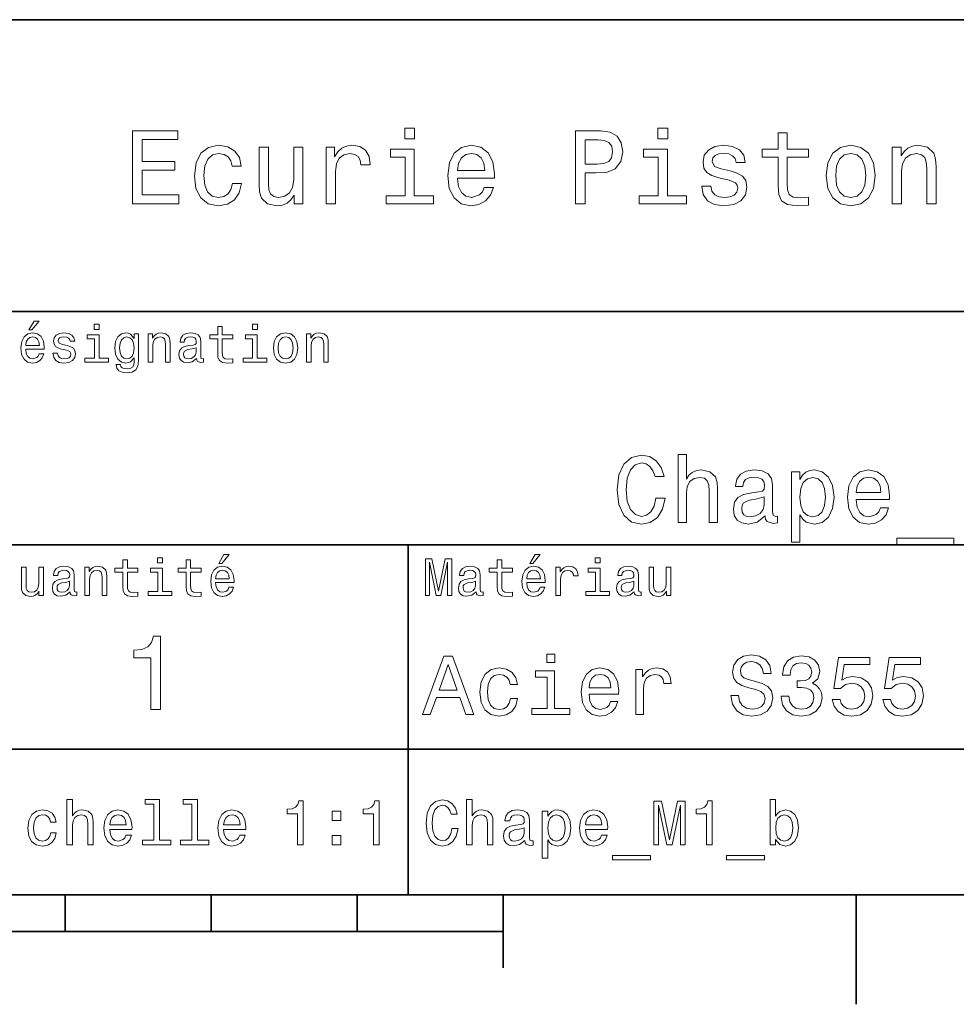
# Model space of a CAD drawing. Extents: x 0 to 296, y 0 to 210.
# Tile 4 of 6: x 165 to 230, y 2 to 70. Entities that reach past the tile are written whole.
import ezdxf

# ---------------------------------------------------------------- set-up
doc = ezdxf.new("R2010")
doc.units = 0

msp = doc.modelspace()

# ---------------------------------------------------------------- linework, layer by layer
at = {"color": 7, "lineweight": 35}
for p, q in [((97, 70), (287, 70)), ((162, 50), (287, 50)), ((162, 34), (287, 34)), ((162, 20), (287, 20)), ((10, 10), (287, 10)), ((97, 10), (287, 10)), ((98.5, 7.5), (198.5, 7.5))]:
    msp.add_line(p, q, dxfattribs=at)
at = {"color": 7, "lineweight": 35, "ltscale": 0.35}
msp.add_line((192, 20), (192, 34), dxfattribs=at)
at = {"color": 7, "lineweight": 35, "ltscale": 0.25}
msp.add_line((192, 10), (192, 20), dxfattribs=at)
at = {"color": 7, "lineweight": 35, "ltscale": 0.0625}
for p, q in [((168.5, 10), (168.5, 7.5)), ((178.5, 10), (178.5, 7.5)), ((188.5, 10), (188.5, 7.5))]:
    msp.add_line(p, q, dxfattribs=at)
at = {"color": 7, "lineweight": 35, "ltscale": 0.125}
msp.add_line((198.5, 10), (198.5, 5), dxfattribs=at)
at = {"color": 7, "lineweight": 35, "ltscale": 0.1875}
msp.add_line((222.699997, 10), (222.699997, 2.5), dxfattribs=at)
at = {"color": 7, "lineweight": 13}
for points in [[(173.109512, 57.381123), (176.279541, 57.381123), (176.279541, 57.986309), (173.772339, 57.986309), (173.772339, 59.679394), (176.005768, 59.679394), (176.005768, 60.277374), (173.772339, 60.277374), (173.772339, 61.775936), (176.221893, 61.775936), (176.221893, 62.381123), (173.109512, 62.381123)], [(192.439484, 62.554031), (191.769455, 62.554031), (191.769455, 61.833572), (192.439484, 61.833572)], [(203.462524, 57.381123), (204.125351, 57.381123), (204.125351, 59.492073), (204.860229, 59.492073), (205.602295, 59.528095), (206.193085, 59.780258), (206.574921, 60.270172), (206.704605, 60.940201), (206.603745, 61.559795), (206.315552, 62.013687), (205.840057, 62.287464), (205.191635, 62.381123), (203.462524, 62.381123)], [(209.788177, 62.554031), (209.118149, 62.554031), (209.118149, 61.833572), (209.788177, 61.833572)], [(217.353027, 60.579971), (217.353027, 58.64193), (217.396255, 58.015129), (217.597992, 57.582851), (218.001434, 57.330688), (218.685883, 57.244236), (219.43515, 57.280258), (219.43515, 57.827808), (218.887604, 57.78458), (218.390488, 57.842216), (218.123917, 58.022331), (218.008652, 58.324928), (217.98703, 58.75), (217.98703, 60.579971), (219.43515, 60.579971), (219.43515, 61.120316), (217.98703, 61.120316), (217.98703, 62.251438), (217.353027, 62.251438), (217.353027, 61.120316), (216.257935, 61.120316), (216.257935, 60.579971)], [(205.01152, 61.76873), (205.443802, 61.725502), (205.760803, 61.588615), (205.94812, 61.336452), (206.01297, 60.940201), (205.940918, 60.522331), (205.746399, 60.270172), (205.414978, 60.140488), (204.96109, 60.104465), (204.125351, 60.104465), (204.125351, 61.76873)], [(179.932281, 59.967579), (180.559082, 59.967579), (180.429398, 60.543945), (180.119598, 60.997837), (179.636887, 61.278816), (179.010086, 61.386887), (178.318436, 61.242794), (177.792511, 60.839336), (177.46109, 60.183716), (177.345825, 59.304752), (177.453888, 58.432995), (177.778091, 57.78458), (178.289627, 57.381123), (178.988464, 57.244236), (179.608063, 57.352303), (180.090775, 57.6549), (180.42218, 58.130402), (180.566284, 58.764408), (179.96109, 58.764408), (179.853027, 58.36095), (179.651291, 58.058357), (179.363113, 57.871037), (179.010086, 57.8134), (178.570602, 57.907059), (178.253601, 58.195244), (178.059082, 58.663544), (177.994232, 59.326366), (178.059082, 59.974781), (178.260803, 60.443081), (178.585007, 60.731266), (179.010086, 60.83213), (179.38472, 60.767288), (179.66571, 60.601585), (179.853027, 60.327808)], [(184.788177, 61.25), (184.154175, 61.25), (184.154175, 59.016571), (184.082123, 58.497837), (183.873199, 58.123196), (183.548996, 57.892651), (183.123917, 57.820602), (182.785294, 57.878242), (182.569168, 58.051151), (182.446686, 58.346542), (182.417862, 58.764408), (182.417862, 61.25), (181.783859, 61.25), (181.783859, 58.706772), (181.805481, 58.195244), (181.942368, 57.770172), (182.360229, 57.381123), (183.030258, 57.244236), (183.390488, 57.294666), (183.700287, 57.424351), (183.966858, 57.647694), (184.182999, 57.971901), (184.182999, 57.381123), (184.788177, 57.381123)], [(186.380402, 57.381123), (187.014404, 57.381123), (187.014404, 59.592937), (187.079254, 60.12608), (187.273773, 60.507923), (187.590775, 60.738472), (188.015854, 60.817722), (188.332855, 60.767288), (188.570602, 60.623199), (188.714691, 60.378242), (188.765121, 60.046829), (189.406342, 60.046829), (189.319885, 60.630402), (189.082123, 61.048271), (188.685883, 61.30043), (188.145538, 61.386887), (187.778091, 61.32925), (187.46109, 61.185158), (187.180115, 60.940201), (186.956772, 60.608788), (186.956772, 61.25), (186.380402, 61.25)], [(192.417862, 57.914265), (192.417862, 61.120316), (190.789627, 61.120316), (190.789627, 60.579971), (191.783859, 60.579971), (191.783859, 57.914265), (190.48703, 57.914265), (190.48703, 57.381123), (193.729111, 57.381123), (193.729111, 57.914265)], [(195.37175, 59.131844), (197.907776, 59.131844), (197.914978, 59.427231), (197.799713, 60.255764), (197.482712, 60.875359), (196.978378, 61.25), (196.30835, 61.386887), (195.65274, 61.242794), (195.148407, 60.839336), (194.824203, 60.183716), (194.708923, 59.319164), (194.817001, 58.432995), (195.141205, 57.78458), (195.638321, 57.381123), (196.286743, 57.244236), (196.848694, 57.337894), (197.309799, 57.582851), (197.648407, 57.971901), (197.842941, 58.490631), (197.216141, 58.490631), (197.086456, 58.20245), (196.899139, 57.986309), (196.365997, 57.8134), (195.955322, 57.892651), (195.645538, 58.14481), (195.443802, 58.555473), (195.37175, 59.110229)], [(195.37175, 59.664986), (195.451004, 60.162102), (195.645538, 60.529537), (195.940918, 60.75288), (196.329971, 60.83213), (196.711807, 60.75288), (197.007202, 60.529537), (197.187317, 60.162102), (197.252167, 59.664986)], [(209.766571, 57.914265), (209.766571, 61.120316), (208.138321, 61.120316), (208.138321, 60.579971), (209.132568, 60.579971), (209.132568, 57.914265), (207.835724, 57.914265), (207.835724, 57.381123), (211.077805, 57.381123), (211.077805, 57.914265)], [(214.060516, 59.636166), (213.44812, 59.780258), (212.994232, 59.945965), (212.842941, 60.28458), (212.886169, 60.522331), (213.03746, 60.695244), (213.282425, 60.803314), (213.635437, 60.846542), (213.97406, 60.803314), (214.240631, 60.67363), (214.413544, 60.479107), (214.485596, 60.219738), (215.105194, 60.219738), (215.105194, 60.23415), (214.997116, 60.70245), (214.701721, 61.069885), (214.240631, 61.30043), (213.635437, 61.386887), (213.023056, 61.30043), (212.57637, 61.062679), (212.29538, 60.709652), (212.208939, 60.262966), (212.273773, 59.830688), (212.475494, 59.528095), (212.806915, 59.311958), (213.289627, 59.16066), (213.995682, 58.987751), (214.427948, 58.807636), (214.543228, 58.663544), (214.586456, 58.447407), (214.521606, 58.180836), (214.348694, 57.979107), (214.067719, 57.849422), (213.693085, 57.806194), (213.296829, 57.849422), (213.008636, 58.000721), (212.814117, 58.245674), (212.734863, 58.584293), (212.122482, 58.584293), (212.223343, 58.007923), (212.518738, 57.590057), (212.98703, 57.337894), (213.635437, 57.244236), (214.312683, 57.337894), (214.809799, 57.590057), (215.112396, 57.993515), (215.220459, 58.519451), (215.141205, 58.973343), (214.917862, 59.283138), (214.55043, 59.484871)], [(220.65274, 59.311958), (220.768005, 58.432995), (221.099426, 57.78458), (221.625366, 57.381123), (222.331421, 57.244236), (223.030258, 57.381123), (223.556198, 57.777374), (223.887604, 58.425793), (224.010086, 59.311958), (223.887604, 60.190922), (223.556198, 60.846542), (223.030258, 61.242794), (222.331421, 61.386887), (221.625366, 61.242794), (221.099426, 60.839336), (220.768005, 60.190922)], [(221.301147, 59.319164), (221.365997, 59.967579), (221.567719, 60.435879), (221.891937, 60.72406), (222.331421, 60.824928), (222.763687, 60.72406), (223.087891, 60.443081), (223.289627, 59.967579), (223.361679, 59.319164), (223.289627, 58.663544), (223.087891, 58.188038), (222.763687, 57.899853), (222.331421, 57.806194), (221.891937, 57.899853), (221.567719, 58.188038), (221.365997, 58.663544)], [(225.177246, 57.381123), (225.811249, 57.381123), (225.811249, 59.614552), (225.876083, 60.12608), (226.085022, 60.500717), (226.409225, 60.731266), (226.841507, 60.817722), (227.187317, 60.745674), (227.403458, 60.551151), (227.511536, 60.226944), (227.547546, 59.794666), (227.547546, 57.381123), (228.181564, 57.381123), (228.181564, 59.924351), (228.15274, 60.435879), (228.023056, 60.86095), (227.597992, 61.25), (226.935165, 61.386887), (226.567719, 61.336452), (226.257935, 61.199566), (225.991364, 60.969017), (225.782425, 60.659222), (225.782425, 61.25), (225.177246, 61.25)], [(166.004318, 48.728386), (166.216858, 48.728386), (166.717575, 49.340778), (166.364548, 49.340778)], [(170.824203, 49.117435), (170.489197, 49.117435), (170.489197, 48.757202), (170.824203, 48.757202)], [(178.943802, 48.130402), (178.943802, 47.161381), (178.965424, 46.84798), (179.066284, 46.631844), (179.268005, 46.505764), (179.610229, 46.462536), (179.984863, 46.480545), (179.984863, 46.754322), (179.71109, 46.732708), (179.46254, 46.761528), (179.329254, 46.851585), (179.271606, 47.00288), (179.260803, 47.215416), (179.260803, 48.130402), (179.984863, 48.130402), (179.984863, 48.400574), (179.260803, 48.400574), (179.260803, 48.966137), (178.943802, 48.966137), (178.943802, 48.400574), (178.396255, 48.400574), (178.396255, 48.130402)], [(181.667145, 49.117435), (181.332138, 49.117435), (181.332138, 48.757202), (181.667145, 48.757202)], [(165.784576, 47.406338), (167.052597, 47.406338), (167.056198, 47.554035), (166.998566, 47.9683), (166.840057, 48.278099), (166.587891, 48.465416), (166.252884, 48.533859), (165.925079, 48.461815), (165.672913, 48.260086), (165.510803, 47.932278), (165.453171, 47.5), (165.507202, 47.056915), (165.669312, 46.732708), (165.917862, 46.530979), (166.242081, 46.462536), (166.523056, 46.509365), (166.753601, 46.631844), (166.922913, 46.826366), (167.020172, 47.085735), (166.706772, 47.085735), (166.641937, 46.941643), (166.548264, 46.833572), (166.281708, 46.747116), (166.07637, 46.786743), (165.921463, 46.912823), (165.820602, 47.118156), (165.784576, 47.395531)], [(165.784576, 47.672909), (165.824203, 47.921471), (165.921463, 48.105186), (166.069168, 48.216858), (166.263687, 48.256485), (166.454605, 48.216858), (166.60231, 48.105186), (166.692368, 47.921471), (166.724777, 47.672909)], [(168.623199, 47.658501), (168.317001, 47.730545), (168.090057, 47.8134), (168.014404, 47.982708), (168.036026, 48.101585), (168.111664, 48.188038), (168.234146, 48.242073), (168.41066, 48.263687), (168.579971, 48.242073), (168.713257, 48.177231), (168.799713, 48.079971), (168.835739, 47.950287), (169.145538, 47.950287), (169.145538, 47.957493), (169.091492, 48.191643), (168.943802, 48.375359), (168.713257, 48.490635), (168.41066, 48.533859), (168.104462, 48.490635), (167.881119, 48.371758), (167.740631, 48.195244), (167.697403, 47.971901), (167.729828, 47.755764), (167.830688, 47.604465), (167.996399, 47.496399), (168.237747, 47.42075), (168.590775, 47.334293), (168.806915, 47.244236), (168.864548, 47.172188), (168.886169, 47.064121), (168.853745, 46.930836), (168.767288, 46.829971), (168.626801, 46.765129), (168.439484, 46.743515), (168.241348, 46.765129), (168.09726, 46.840778), (168, 46.963257), (167.960373, 47.132565), (167.654175, 47.132565), (167.704605, 46.844379), (167.85231, 46.635445), (168.086456, 46.509365), (168.41066, 46.462536), (168.749283, 46.509365), (168.997833, 46.635445), (169.149139, 46.837173), (169.203171, 47.100143), (169.163544, 47.327087), (169.05188, 47.481987), (168.868149, 47.582851)], [(170.8134, 46.79755), (170.8134, 48.400574), (169.999283, 48.400574), (169.999283, 48.130402), (170.496399, 48.130402), (170.496399, 46.79755), (169.847977, 46.79755), (169.847977, 46.530979), (171.469025, 46.530979), (171.469025, 46.79755)], [(173.518738, 46.617435), (173.518738, 48.465416), (173.216141, 48.465416), (173.216141, 48.152016), (172.967575, 48.4366), (172.816284, 48.508644), (172.646973, 48.533859), (172.340775, 48.461815), (172.103027, 48.260086), (171.94812, 47.935879), (171.894089, 47.5), (171.94812, 47.060516), (172.103027, 46.736309), (172.340775, 46.530979), (172.646973, 46.462536), (172.819885, 46.487751), (172.963974, 46.552593), (173.216141, 46.826366), (173.216141, 46.552593), (173.187317, 46.336456), (173.108063, 46.181557), (172.956772, 46.091499), (172.729828, 46.059078), (172.531708, 46.080692), (172.391205, 46.134727), (172.30835, 46.228386), (172.283142, 46.354465), (171.976944, 46.354465), (171.976944, 46.340057), (172.023773, 46.109509), (172.167862, 45.9366), (172.398407, 45.824928), (172.711823, 45.785301), (173.086456, 45.839336), (173.335022, 45.990635), (173.47551, 46.253601)], [(172.221909, 47.5), (172.254318, 47.820606), (172.351593, 48.058357), (172.502884, 48.198845), (172.704605, 48.249279), (172.917145, 48.198845), (173.075653, 48.058357), (173.172913, 47.820606), (173.208939, 47.5), (173.172913, 47.172188), (173.075653, 46.938038), (172.917145, 46.793949), (172.704605, 46.747116), (172.502884, 46.793949), (172.351593, 46.938038), (172.254318, 47.175793)], [(174.181549, 46.530979), (174.498566, 46.530979), (174.498566, 47.647694), (174.530975, 47.903458), (174.635452, 48.090778), (174.797546, 48.206051), (175.013687, 48.249279), (175.1866, 48.213257), (175.294662, 48.115993), (175.348709, 47.953888), (175.366714, 47.737751), (175.366714, 46.530979), (175.683716, 46.530979), (175.683716, 47.802593), (175.669312, 48.058357), (175.604462, 48.270893), (175.391937, 48.465416), (175.060516, 48.533859), (174.876801, 48.508644), (174.721909, 48.440201), (174.588623, 48.324928), (174.484146, 48.170029), (174.484146, 48.465416), (174.181549, 48.465416)], [(177.499283, 46.783142), (177.499283, 46.772335), (177.517288, 46.649857), (177.57132, 46.5634), (177.798264, 46.494957), (177.974777, 46.523773), (177.974777, 46.76873), (177.899139, 46.757923), (177.798264, 46.804756), (177.780258, 46.948845), (177.780258, 47.950287), (177.73703, 48.206051), (177.610947, 48.386166), (177.391205, 48.494236), (177.081406, 48.533859), (176.778824, 48.490635), (176.555481, 48.368156), (176.414978, 48.177231), (176.368149, 47.925072), (176.368149, 47.903458), (176.65274, 47.903458), (176.677948, 48.054756), (176.757202, 48.162823), (176.886887, 48.227665), (177.070602, 48.25288), (177.247116, 48.234871), (177.373199, 48.180836), (177.448853, 48.087173), (177.47406, 47.957493), (177.459656, 47.806194), (177.402023, 47.730545), (177.257919, 47.694523), (176.987747, 47.665707), (176.677948, 47.600864), (176.458206, 47.485592), (176.328537, 47.305473), (176.28891, 47.038906), (176.324921, 46.801151), (176.4366, 46.624638), (176.616714, 46.512966), (176.86528, 46.473343), (177.200287, 46.548992)], [(181.656342, 46.79755), (181.656342, 48.400574), (180.842224, 48.400574), (180.842224, 48.130402), (181.33934, 48.130402), (181.33934, 46.79755), (180.690918, 46.79755), (180.690918, 46.530979), (182.311966, 46.530979), (182.311966, 46.79755)], [(182.762253, 47.496399), (182.819885, 47.056915), (182.985596, 46.732708), (183.248566, 46.530979), (183.601593, 46.462536), (183.951004, 46.530979), (184.213974, 46.729107), (184.379684, 47.053314), (184.440918, 47.496399), (184.379684, 47.935879), (184.213974, 48.263687), (183.951004, 48.461815), (183.601593, 48.533859), (183.248566, 48.461815), (182.985596, 48.260086), (182.819885, 47.935879)], [(183.086456, 47.5), (183.118881, 47.824207), (183.219742, 48.058357), (183.381851, 48.20245), (183.601593, 48.25288), (183.817719, 48.20245), (183.979828, 48.061958), (184.080688, 47.824207), (184.116714, 47.5), (184.080688, 47.172188), (183.979828, 46.934437), (183.817719, 46.790344), (183.601593, 46.743515), (183.381851, 46.790344), (183.219742, 46.934437), (183.118881, 47.172188)], [(185.024506, 46.530979), (185.341492, 46.530979), (185.341492, 47.647694), (185.373917, 47.903458), (185.478394, 48.090778), (185.640488, 48.206051), (185.856628, 48.249279), (186.029541, 48.213257), (186.137604, 48.115993), (186.19165, 47.953888), (186.209656, 47.737751), (186.209656, 46.530979), (186.526657, 46.530979), (186.526657, 47.802593), (186.512253, 48.058357), (186.447403, 48.270893), (186.234879, 48.465416), (185.903458, 48.533859), (185.719742, 48.508644), (185.56485, 48.440201), (185.431564, 48.324928), (185.327087, 48.170029), (185.327087, 48.465416), (185.024506, 48.465416)], [(177.463257, 47.208214), (177.420029, 47.020893), (177.304749, 46.876801), (177.131851, 46.783142), (176.919312, 46.750721), (176.782425, 46.76873), (176.68515, 46.826366), (176.623917, 46.927231), (176.605911, 47.067722), (176.620316, 47.193802), (176.677948, 47.283859), (176.908508, 47.384727), (177.200287, 47.427952), (177.463257, 47.514408)], [(208.984879, 37.203171), (208.855194, 36.658501), (208.64122, 36.269451), (208.342941, 36.029537), (207.992798, 35.951729), (207.571335, 36.068443), (207.240631, 36.418587), (207.020172, 36.989193), (206.948853, 37.780258), (207.020172, 38.564842), (207.234146, 39.14193), (207.56485, 39.492073), (207.992798, 39.615273), (208.304031, 39.55043), (208.569885, 39.368874), (208.777374, 39.077087), (208.920029, 38.675072), (209.536026, 38.675072), (209.341507, 39.291065), (209.004318, 39.757923), (208.543945, 40.049709), (207.992798, 40.153458), (207.305481, 39.991352), (206.780258, 39.537464), (206.443085, 38.791786), (206.32637, 37.780258), (206.443085, 36.76873), (206.780258, 36.023052), (207.305481, 35.562679), (207.992798, 35.407059), (208.595825, 35.530258), (209.082138, 35.873917), (209.425797, 36.438038), (209.607346, 37.203171)], [(210.495682, 35.530258), (211.066284, 35.530258), (211.066284, 37.540344), (211.124649, 38.000721), (211.312683, 38.337894), (211.604477, 38.545387), (211.993515, 38.623199), (212.304764, 38.558357), (212.499283, 38.383286), (212.596542, 38.091499), (212.628967, 37.70245), (212.628967, 35.530258), (213.19957, 35.530258), (213.19957, 37.819164), (213.17363, 38.279537), (213.056915, 38.662102), (212.674347, 39.012245), (212.07782, 39.135445), (211.753601, 39.090057), (211.474792, 38.966858), (211.241364, 38.772331), (211.066284, 38.506485), (211.066284, 40.185879), (210.495682, 40.185879)], [(216.46759, 35.98415), (216.46759, 35.964695), (216.5, 35.744236), (216.59726, 35.588615), (217.005768, 35.465416), (217.323486, 35.517288), (217.323486, 35.958214), (217.187317, 35.938759), (217.005768, 36.023052), (216.973343, 36.282421), (216.973343, 38.085014), (216.895538, 38.545387), (216.668594, 38.869595), (216.273056, 39.064121), (215.715424, 39.135445), (215.170746, 39.057636), (214.768738, 38.837173), (214.515854, 38.493515), (214.431564, 38.039623), (214.431564, 38.000721), (214.943802, 38.000721), (214.989197, 38.273052), (215.131851, 38.467579), (215.36528, 38.584293), (215.695969, 38.629681), (216.013687, 38.59726), (216.240631, 38.5), (216.376801, 38.331409), (216.422195, 38.09798), (216.396255, 37.825645), (216.292511, 37.68948), (216.033142, 37.624638), (215.546829, 37.572765), (214.989197, 37.456051), (214.593658, 37.248558), (214.360229, 36.924351), (214.28891, 36.444523), (214.353745, 36.016571), (214.554764, 35.698845), (214.878967, 35.497837), (215.32637, 35.426514), (215.929398, 35.562679)], [(218.840775, 38.474064), (218.840775, 39.012245), (218.270172, 39.012245), (218.270172, 34.181557), (218.840775, 34.181557), (218.840775, 36.061958), (219.041794, 35.757202), (219.268738, 35.556194), (219.83934, 35.407059), (220.384003, 35.530258), (220.811966, 35.899857), (221.090775, 36.483429), (221.194534, 37.274494), (221.090775, 38.059078), (220.811966, 38.642651), (220.384003, 39.005764), (219.83934, 39.135445), (219.528107, 39.096542), (219.262253, 38.973343), (219.035309, 38.76585)], [(219.742081, 35.919308), (219.359512, 36.003601), (219.080688, 36.262966), (218.905624, 36.684437), (218.84726, 37.274494), (218.905624, 37.858067), (219.080688, 38.279537), (219.359512, 38.532421), (219.742081, 38.623199), (220.092224, 38.532421), (220.371033, 38.273052), (220.546112, 37.851585), (220.610962, 37.274494), (220.546112, 36.690922), (220.371033, 36.262966), (220.092224, 36.003601)], [(222.705338, 37.105907), (224.987762, 37.105907), (224.994232, 37.371758), (224.890488, 38.117435), (224.605194, 38.675072), (224.151306, 39.012245), (223.548279, 39.135445), (222.958221, 39.005764), (222.504333, 38.642651), (222.21254, 38.052593), (222.108795, 37.274494), (222.206055, 36.476944), (222.497849, 35.893372), (222.945251, 35.530258), (223.528824, 35.407059), (224.034592, 35.491352), (224.44957, 35.711815), (224.754333, 36.061958), (224.929398, 36.528816), (224.36528, 36.528816), (224.248566, 36.269451), (224.079971, 36.074928), (223.600143, 35.919308), (223.230545, 35.990631), (222.951736, 36.217579), (222.770172, 36.587173), (222.705338, 37.086452)], [(222.705338, 37.585735), (222.776657, 38.033138), (222.951736, 38.363831), (223.21759, 38.564842), (223.567719, 38.636166), (223.911392, 38.564842), (224.177231, 38.363831), (224.33934, 38.033138), (224.397705, 37.585735)], [(216.40274, 36.749279), (216.324936, 36.412102), (216.117432, 36.152737), (215.806198, 35.98415), (215.42363, 35.925793), (215.177231, 35.958214), (215.002167, 36.061958), (214.891937, 36.243515), (214.859512, 36.496395), (214.885452, 36.723343), (214.989197, 36.885445), (215.404175, 37.067001), (215.929398, 37.14481), (216.40274, 37.30043)], [(225.5, 34.453888), (225.5, 34), (229.403458, 34), (229.403458, 34.453888)], [(175.161377, 33.117435), (174.82637, 33.117435), (174.82637, 32.757202), (175.161377, 32.757202)], [(179.015854, 32.728386), (179.228394, 32.728386), (179.729111, 33.340778), (179.376083, 33.340778)], [(200.341492, 32.728386), (200.554031, 32.728386), (201.054749, 33.340778), (200.701736, 33.340778)], [(205.161377, 33.117435), (204.82637, 33.117435), (204.82637, 32.757202), (205.161377, 32.757202)], [(166.998566, 32.465416), (166.681549, 32.465416), (166.681549, 31.348703), (166.645538, 31.089336), (166.541061, 30.902016), (166.378967, 30.786743), (166.166428, 30.750719), (165.997116, 30.779539), (165.889053, 30.865993), (165.827805, 31.013687), (165.8134, 31.222622), (165.8134, 32.465416), (165.496399, 32.465416), (165.496399, 31.193804), (165.507202, 30.93804), (165.575653, 30.725504), (165.784576, 30.530979), (166.119598, 30.462536), (166.299713, 30.487751), (166.454605, 30.552593), (166.587891, 30.664265), (166.695969, 30.826368), (166.695969, 30.530979), (166.998566, 30.530979)], [(168.824921, 30.78314), (168.824921, 30.772333), (168.842941, 30.649855), (168.896973, 30.5634), (169.123917, 30.494957), (169.30043, 30.523775), (169.30043, 30.768732), (169.224777, 30.757925), (169.123917, 30.804754), (169.105911, 30.948847), (169.105911, 31.950287), (169.062683, 32.206051), (168.9366, 32.386166), (168.716858, 32.494236), (168.407059, 32.533859), (168.104462, 32.490635), (167.881119, 32.368156), (167.740631, 32.177231), (167.693802, 31.925072), (167.693802, 31.903458), (167.978394, 31.903458), (168.003601, 32.054756), (168.082855, 32.162823), (168.21254, 32.227665), (168.396255, 32.25288), (168.572769, 32.234871), (168.698853, 32.180836), (168.77449, 32.087173), (168.799713, 31.957493), (168.785309, 31.806194), (168.727661, 31.730547), (168.583572, 31.694523), (168.3134, 31.665705), (168.003601, 31.600864), (167.783859, 31.48559), (167.654175, 31.305475), (167.614548, 31.038904), (167.650574, 30.801151), (167.762253, 30.62464), (167.942368, 30.512968), (168.190918, 30.473343), (168.52594, 30.54899)], [(169.844376, 30.530979), (170.161377, 30.530979), (170.161377, 31.647694), (170.193802, 31.903458), (170.298279, 32.090778), (170.460373, 32.206051), (170.676514, 32.249279), (170.849426, 32.213257), (170.957489, 32.115993), (171.011536, 31.95389), (171.029541, 31.737751), (171.029541, 30.530979), (171.346542, 30.530979), (171.346542, 31.802593), (171.332138, 32.058357), (171.267288, 32.270893), (171.054749, 32.465416), (170.723343, 32.533859), (170.539627, 32.508644), (170.38472, 32.440201), (170.251434, 32.324928), (170.146973, 32.170029), (170.146973, 32.465416), (169.844376, 32.465416)], [(172.438034, 32.130402), (172.438034, 31.161383), (172.459656, 30.847982), (172.560516, 30.631844), (172.762253, 30.505762), (173.104462, 30.462536), (173.479111, 30.480547), (173.479111, 30.754322), (173.205338, 30.732708), (172.956772, 30.761526), (172.823486, 30.851583), (172.765854, 31.002882), (172.755035, 31.215418), (172.755035, 32.130402), (173.479111, 32.130402), (173.479111, 32.400574), (172.755035, 32.400574), (172.755035, 32.966137), (172.438034, 32.966137), (172.438034, 32.400574), (171.890488, 32.400574), (171.890488, 32.130402)], [(175.150574, 30.79755), (175.150574, 32.400574), (174.336456, 32.400574), (174.336456, 32.130402), (174.833572, 32.130402), (174.833572, 30.79755), (174.185165, 30.79755), (174.185165, 30.530979), (175.806198, 30.530979), (175.806198, 30.79755)], [(176.775223, 32.130402), (176.775223, 31.161383), (176.796829, 30.847982), (176.89769, 30.631844), (177.099426, 30.505762), (177.44165, 30.462536), (177.816284, 30.480547), (177.816284, 30.754322), (177.542511, 30.732708), (177.293945, 30.761526), (177.16066, 30.851583), (177.103027, 31.002882), (177.092224, 31.215418), (177.092224, 32.130402), (177.816284, 32.130402), (177.816284, 32.400574), (177.092224, 32.400574), (177.092224, 32.966137), (176.775223, 32.966137), (176.775223, 32.400574), (176.227661, 32.400574), (176.227661, 32.130402)], [(178.796112, 31.40634), (180.064117, 31.40634), (180.067719, 31.554033), (180.010086, 31.9683), (179.851593, 32.278099), (179.599426, 32.465416), (179.264404, 32.533859), (178.9366, 32.461815), (178.684433, 32.260086), (178.522339, 31.932276), (178.464691, 31.5), (178.518738, 31.056915), (178.680832, 30.732708), (178.929398, 30.530979), (179.253601, 30.462536), (179.534576, 30.509365), (179.765137, 30.631844), (179.934433, 30.826368), (180.031708, 31.085733), (179.718292, 31.085733), (179.653458, 30.941643), (179.559799, 30.833572), (179.293228, 30.747118), (179.087891, 30.786743), (178.932999, 30.912823), (178.832138, 31.118155), (178.796112, 31.395533)], [(193.183716, 30.530979), (193.46109, 30.530979), (193.46109, 32.80043), (193.929398, 30.530979), (194.239197, 30.530979), (194.703888, 32.80043), (194.703888, 30.530979), (194.984863, 30.530979), (194.984863, 33.030979), (194.545395, 33.030979), (194.08429, 30.826368), (193.626801, 33.030979), (193.183716, 33.030979)], [(196.656342, 30.78314), (196.656342, 30.772333), (196.674347, 30.649855), (196.728394, 30.5634), (196.955338, 30.494957), (197.131851, 30.523775), (197.131851, 30.768732), (197.056198, 30.757925), (196.955338, 30.804754), (196.937317, 30.948847), (196.937317, 31.950287), (196.894089, 32.206051), (196.768005, 32.386166), (196.548264, 32.494236), (196.23848, 32.533859), (195.935883, 32.490635), (195.71254, 32.368156), (195.572052, 32.177231), (195.525223, 31.925072), (195.525223, 31.903458), (195.809799, 31.903458), (195.835022, 32.054756), (195.914261, 32.162823), (196.043945, 32.227665), (196.227661, 32.25288), (196.404175, 32.234871), (196.530258, 32.180836), (196.605911, 32.087173), (196.631119, 31.957493), (196.616714, 31.806194), (196.559082, 31.730547), (196.414978, 31.694523), (196.144806, 31.665705), (195.835022, 31.600864), (195.61528, 31.48559), (195.485596, 31.305475), (195.445969, 31.038904), (195.481995, 30.801151), (195.593658, 30.62464), (195.773773, 30.512968), (196.022339, 30.473343), (196.357346, 30.54899)], [(198.100861, 32.130402), (198.100861, 31.161383), (198.122482, 30.847982), (198.223343, 30.631844), (198.425079, 30.505762), (198.767288, 30.462536), (199.141937, 30.480547), (199.141937, 30.754322), (198.868149, 30.732708), (198.619598, 30.761526), (198.486313, 30.851583), (198.42868, 31.002882), (198.417862, 31.215418), (198.417862, 32.130402), (199.141937, 32.130402), (199.141937, 32.400574), (198.417862, 32.400574), (198.417862, 32.966137), (198.100861, 32.966137), (198.100861, 32.400574), (197.553314, 32.400574), (197.553314, 32.130402)], [(200.121765, 31.40634), (201.389771, 31.40634), (201.393372, 31.554033), (201.335739, 31.9683), (201.177231, 32.278099), (200.925079, 32.465416), (200.590057, 32.533859), (200.262253, 32.461815), (200.010086, 32.260086), (199.847977, 31.932276), (199.790344, 31.5), (199.844376, 31.056915), (200.006485, 30.732708), (200.255051, 30.530979), (200.579254, 30.462536), (200.860229, 30.509365), (201.090775, 30.631844), (201.260086, 30.826368), (201.357346, 31.085733), (201.043945, 31.085733), (200.979111, 30.941643), (200.885452, 30.833572), (200.618881, 30.747118), (200.413544, 30.786743), (200.258652, 30.912823), (200.157776, 31.118155), (200.121765, 31.395533)], [(202.131851, 30.530979), (202.448853, 30.530979), (202.448853, 31.636887), (202.481262, 31.903458), (202.578537, 32.094379), (202.73703, 32.209652), (202.94957, 32.249279), (203.108063, 32.224064), (203.226944, 32.152016), (203.298996, 32.029537), (203.324203, 31.863832), (203.644806, 31.863832), (203.601593, 32.155621), (203.482712, 32.364552), (203.284576, 32.490635), (203.014404, 32.533859), (202.830688, 32.505043), (202.672195, 32.432995), (202.531708, 32.310516), (202.420029, 32.144814), (202.420029, 32.465416), (202.131851, 32.465416)], [(205.150574, 30.79755), (205.150574, 32.400574), (204.336456, 32.400574), (204.336456, 32.130402), (204.833572, 32.130402), (204.833572, 30.79755), (204.185165, 30.79755), (204.185165, 30.530979), (205.806198, 30.530979), (205.806198, 30.79755)], [(207.499283, 30.78314), (207.499283, 30.772333), (207.517288, 30.649855), (207.57132, 30.5634), (207.798264, 30.494957), (207.974777, 30.523775), (207.974777, 30.768732), (207.899139, 30.757925), (207.798264, 30.804754), (207.780258, 30.948847), (207.780258, 31.950287), (207.73703, 32.206051), (207.610947, 32.386166), (207.391205, 32.494236), (207.081406, 32.533859), (206.778824, 32.490635), (206.555481, 32.368156), (206.414978, 32.177231), (206.368149, 31.925072), (206.368149, 31.903458), (206.65274, 31.903458), (206.677948, 32.054756), (206.757202, 32.162823), (206.886887, 32.227665), (207.070602, 32.25288), (207.247116, 32.234871), (207.373199, 32.180836), (207.448853, 32.087173), (207.47406, 31.957493), (207.459656, 31.806194), (207.402023, 31.730547), (207.257919, 31.694523), (206.987747, 31.665705), (206.677948, 31.600864), (206.458206, 31.48559), (206.328537, 31.305475), (206.28891, 31.038904), (206.324921, 30.801151), (206.4366, 30.62464), (206.616714, 30.512968), (206.86528, 30.473343), (207.200287, 30.54899)], [(210.010086, 32.465416), (209.693085, 32.465416), (209.693085, 31.348703), (209.657059, 31.089336), (209.552597, 30.902016), (209.390488, 30.786743), (209.177948, 30.750719), (209.008636, 30.779539), (208.900574, 30.865993), (208.83934, 31.013687), (208.824921, 31.222622), (208.824921, 32.465416), (208.507919, 32.465416), (208.507919, 31.193804), (208.518738, 30.93804), (208.587173, 30.725504), (208.796112, 30.530979), (209.131119, 30.462536), (209.311234, 30.487751), (209.466141, 30.552593), (209.599426, 30.664265), (209.707489, 30.826368), (209.707489, 30.530979), (210.010086, 30.530979)], [(178.796112, 31.672911), (178.835739, 31.921469), (178.932999, 32.105186), (179.080688, 32.216858), (179.275208, 32.256485), (179.466141, 32.216858), (179.613831, 32.105186), (179.703888, 31.921469), (179.736313, 31.672911)], [(200.121765, 31.672911), (200.161377, 31.921469), (200.258652, 32.105186), (200.406342, 32.216858), (200.600861, 32.256485), (200.791794, 32.216858), (200.939484, 32.105186), (201.029541, 31.921469), (201.061966, 31.672911)], [(168.78891, 31.208212), (168.745682, 31.020893), (168.630402, 30.876801), (168.457489, 30.78314), (168.244965, 30.750719), (168.108063, 30.768732), (168.010803, 30.826368), (167.94957, 30.927233), (167.931549, 31.067722), (167.945969, 31.193804), (168.003601, 31.283861), (168.234146, 31.384726), (168.52594, 31.427954), (168.78891, 31.514408)], [(196.620316, 31.208212), (196.577087, 31.020893), (196.461823, 30.876801), (196.28891, 30.78314), (196.07637, 30.750719), (195.939484, 30.768732), (195.842224, 30.826368), (195.780975, 30.927233), (195.76297, 31.067722), (195.777374, 31.193804), (195.835022, 31.283861), (196.065567, 31.384726), (196.357346, 31.427954), (196.620316, 31.514408)], [(207.463257, 31.208212), (207.420029, 31.020893), (207.304749, 30.876801), (207.131851, 30.78314), (206.919312, 30.750719), (206.782425, 30.768732), (206.68515, 30.826368), (206.623917, 30.927233), (206.605911, 31.067722), (206.620316, 31.193804), (206.677948, 31.283861), (206.908508, 31.384726), (207.200287, 31.427954), (207.463257, 31.514408)], [(174.370316, 22.700289), (175.025925, 22.700289), (175.025925, 27.736313), (174.536011, 27.736313), (174.406326, 27.296831), (174.146973, 27.001442), (173.750717, 26.828531), (173.203171, 26.770893), (173.203171, 26.259367), (174.370316, 26.259367)], [(192.982712, 22.360231), (193.51297, 22.360231), (193.933716, 23.536024), (195.530258, 23.536024), (195.951004, 22.360231), (196.492798, 22.360231), (195.028824, 26.365995), (194.440918, 26.365995)], [(202.048996, 26.49856), (201.51297, 26.49856), (201.51297, 25.922192), (202.048996, 25.922192)], [(214.642654, 23.680117), (214.118149, 23.680117), (214.233429, 23.069164), (214.521606, 22.619596), (214.965424, 22.348703), (215.564835, 22.250721), (216.158508, 22.342941), (216.60231, 22.596542), (216.88472, 22.994238), (216.988464, 23.518732), (216.902023, 23.991356), (216.659943, 24.296831), (216.268005, 24.49856), (215.743515, 24.648417), (215.293945, 24.757925), (215, 24.884727), (214.832855, 25.069164), (214.780975, 25.357349), (214.832855, 25.616714), (214.982712, 25.812681), (215.213257, 25.945246), (215.530258, 25.991356), (215.853027, 25.933718), (216.106628, 25.778099), (216.273773, 25.518732), (216.354462, 25.167149), (216.878967, 25.167149), (216.878967, 25.178675), (216.786743, 25.720463), (216.515854, 26.12392), (216.08934, 26.377522), (215.51297, 26.463978), (214.994232, 26.377522), (214.590775, 26.135448), (214.331406, 25.760807), (214.239197, 25.276657), (214.314117, 24.844381), (214.533142, 24.550434), (214.878967, 24.354467), (215.351593, 24.204613), (215.818451, 24.072046), (216.170029, 23.945246), (216.383286, 23.760807), (216.458206, 23.461096), (216.389053, 23.155621), (216.210373, 22.925074), (215.939484, 22.780981), (215.587891, 22.734871), (215.195969, 22.798271), (214.896255, 22.98271), (214.706055, 23.282421)], [(217.570602, 23.616716), (217.570602, 23.57637), (217.662827, 23.023056), (217.933716, 22.60807), (218.360229, 22.342941), (218.925079, 22.244957), (219.52449, 22.342941), (219.97406, 22.596542), (220.262253, 23), (220.365997, 23.518732), (220.319885, 23.858791), (220.193085, 24.135448), (219.985596, 24.348703), (219.708939, 24.504324), (220.083572, 24.815563), (220.216141, 25.311239), (220.129684, 25.760807), (219.881836, 26.100864), (219.478378, 26.314121), (218.925079, 26.38905), (218.406342, 26.296831), (218.008636, 26.043228), (217.749283, 25.639771), (217.662827, 25.103746), (217.662827, 25.063402), (218.175797, 25.063402), (218.221893, 25.432278), (218.371765, 25.697407), (218.613831, 25.858791), (218.953888, 25.916428), (219.253601, 25.870317), (219.472626, 25.749281), (219.605194, 25.553314), (219.657059, 25.288185), (219.605194, 25.005764), (219.466858, 24.815563), (219.224777, 24.700289), (218.896255, 24.665707), (218.671463, 24.671471), (218.671463, 24.216139), (218.953888, 24.227667), (219.317001, 24.175793), (219.587891, 24.037464), (219.749283, 23.812681), (219.806915, 23.518732), (219.743515, 23.184439), (219.57637, 22.9366), (219.311234, 22.780981), (218.959656, 22.729107), (218.596542, 22.786745), (218.331406, 22.959656), (218.164261, 23.236313), (218.100861, 23.616716)], [(194.118149, 24.025938), (194.734863, 25.789627), (195.351578, 24.025938)], [(221.0634, 23.40346), (221.190201, 22.930836), (221.472626, 22.56196), (221.887604, 22.331413), (222.417862, 22.244957), (223, 22.348703), (223.455322, 22.631124), (223.743515, 23.080692), (223.853027, 23.657061), (223.755035, 24.193085), (223.478378, 24.613834), (223.046112, 24.884727), (222.48703, 24.98271), (222.054749, 24.913546), (221.720459, 24.723343), (221.881836, 25.801153), (223.634003, 25.801153), (223.634003, 26.273777), (221.495682, 26.273777), (221.17868, 24.152739), (221.639771, 24.152739), (221.97406, 24.423632), (222.400574, 24.521614), (222.769455, 24.458214), (223.051865, 24.273777), (223.230545, 23.991356), (223.293945, 23.628242), (223.230545, 23.265131), (223.046112, 22.98271), (222.763687, 22.804035), (222.400574, 22.740635), (222.095093, 22.780981), (221.858795, 22.913546), (221.685883, 23.121038), (221.599426, 23.40346)], [(224.533142, 23.40346), (224.659943, 22.930836), (224.942352, 22.56196), (225.357346, 22.331413), (225.887604, 22.244957), (226.469742, 22.348703), (226.925064, 22.631124), (227.213257, 23.080692), (227.322769, 23.657061), (227.224777, 24.193085), (226.94812, 24.613834), (226.515839, 24.884727), (225.956772, 24.98271), (225.52449, 24.913546), (225.190201, 24.723343), (225.351578, 25.801153), (227.103745, 25.801153), (227.103745, 26.273777), (224.965424, 26.273777), (224.648407, 24.152739), (225.109512, 24.152739), (225.443802, 24.423632), (225.870316, 24.521614), (226.239197, 24.458214), (226.521606, 24.273777), (226.700287, 23.991356), (226.763687, 23.628242), (226.700287, 23.265131), (226.515839, 22.98271), (226.233429, 22.804035), (225.870316, 22.740635), (225.564835, 22.780981), (225.328522, 22.913546), (225.155609, 23.121038), (225.069153, 23.40346)], [(198.982712, 24.429396), (199.484146, 24.429396), (199.380402, 24.890491), (199.132568, 25.253603), (198.746399, 25.478386), (198.244949, 25.564842), (197.69165, 25.449568), (197.270889, 25.126802), (197.005768, 24.602306), (196.913544, 23.899136), (197, 23.201731), (197.259369, 22.682999), (197.668594, 22.360231), (198.227661, 22.250721), (198.723343, 22.337177), (199.109512, 22.579252), (199.374634, 22.959656), (199.489914, 23.46686), (199.005768, 23.46686), (198.919312, 23.144093), (198.757919, 22.902018), (198.527374, 22.752163), (198.244949, 22.706053), (197.893372, 22.780981), (197.639771, 23.011528), (197.484146, 23.386168), (197.432281, 23.916428), (197.484146, 24.43516), (197.645538, 24.809799), (197.904892, 25.040346), (198.244949, 25.121038), (198.544662, 25.069164), (198.769455, 24.9366), (198.919312, 24.717581)], [(202.031708, 22.786745), (202.031708, 25.351585), (200.729111, 25.351585), (200.729111, 24.91931), (201.52449, 24.91931), (201.52449, 22.786745), (200.48703, 22.786745), (200.48703, 22.360231), (203.080688, 22.360231), (203.080688, 22.786745)], [(204.394806, 23.760807), (206.42363, 23.760807), (206.429398, 23.99712), (206.337173, 24.659943), (206.083572, 25.155621), (205.680115, 25.455332), (205.144089, 25.564842), (204.619598, 25.449568), (204.216141, 25.126802), (203.956772, 24.602306), (203.864548, 23.910664), (203.951004, 23.201731), (204.210373, 22.682999), (204.608063, 22.360231), (205.126801, 22.250721), (205.57637, 22.325649), (205.945251, 22.521614), (206.216141, 22.832853), (206.371765, 23.247839), (205.870316, 23.247839), (205.766571, 23.017292), (205.616714, 22.844381), (205.190201, 22.706053), (204.861664, 22.769453), (204.613831, 22.971182), (204.452454, 23.299713), (204.394806, 23.743517)], [(204.394806, 24.187321), (204.458206, 24.585014), (204.613831, 24.878963), (204.850143, 25.057638), (205.161377, 25.121038), (205.466858, 25.057638), (205.703171, 24.878963), (205.84726, 24.585014), (205.899139, 24.187321)], [(207.610947, 22.360231), (208.118149, 22.360231), (208.118149, 24.129684), (208.170029, 24.556196), (208.325653, 24.861671), (208.579254, 25.04611), (208.919312, 25.10951), (209.172913, 25.069164), (209.363113, 24.953892), (209.478394, 24.757925), (209.518738, 24.492796), (210.031708, 24.492796), (209.96254, 24.959656), (209.772339, 25.293949), (209.455338, 25.495678), (209.023056, 25.564842), (208.729111, 25.518732), (208.47551, 25.40346), (208.250717, 25.207493), (208.072052, 24.942364), (208.072052, 25.455332), (207.610947, 25.455332)], [(168.610947, 13.428675), (168.991348, 13.428675), (168.991348, 14.768732), (169.030258, 15.075649), (169.155624, 15.300432), (169.350143, 15.438761), (169.609512, 15.490635), (169.817001, 15.447407), (169.946686, 15.330692), (170.011536, 15.136168), (170.033142, 14.876801), (170.033142, 13.428675), (170.413544, 13.428675), (170.413544, 14.954612), (170.396255, 15.261528), (170.318451, 15.516571), (170.0634, 15.75), (169.66571, 15.832133), (169.44957, 15.801874), (169.263687, 15.719741), (169.108063, 15.590058), (168.991348, 15.412825), (168.991348, 16.532421), (168.610947, 16.532421)], [(174.572052, 16.212536), (174.572052, 13.748559), (173.789627, 13.748559), (173.789627, 13.428675), (175.730545, 13.428675), (175.730545, 13.748559), (174.952454, 13.748559), (174.952454, 16.532421), (173.97551, 16.532421), (173.97551, 16.212536)], [(177.174347, 16.212536), (177.174347, 13.748559), (176.391937, 13.748559), (176.391937, 13.428675), (178.332855, 13.428675), (178.332855, 13.748559), (177.554749, 13.748559), (177.554749, 16.532421), (176.577805, 16.532421), (176.577805, 16.212536)], [(184.416412, 13.428675), (184.809784, 13.428675), (184.809784, 16.450289), (184.515839, 16.450289), (184.438034, 16.1866), (184.28241, 16.009367), (184.044662, 15.905621), (183.716125, 15.871038), (183.716125, 15.564121), (184.416412, 15.564121)], [(189.621033, 13.428675), (190.014404, 13.428675), (190.014404, 16.450289), (189.720459, 16.450289), (189.642639, 16.1866), (189.48703, 16.009367), (189.249268, 15.905621), (188.920746, 15.871038), (188.920746, 15.564121), (189.621033, 15.564121)], [(195.001434, 14.543948), (194.914978, 14.180836), (194.772339, 13.92147), (194.573486, 13.761528), (194.340057, 13.709655), (194.059082, 13.787464), (193.838623, 14.020894), (193.691635, 14.401298), (193.644089, 14.928675), (193.691635, 15.45173), (193.83429, 15.836456), (194.054749, 16.069885), (194.340057, 16.152018), (194.547546, 16.108789), (194.724777, 15.987753), (194.863113, 15.793228), (194.958206, 15.525217), (195.368881, 15.525217), (195.239197, 15.93588), (195.014404, 16.247118), (194.707489, 16.441643), (194.340057, 16.510807), (193.881851, 16.402739), (193.531708, 16.100145), (193.306915, 15.603026), (193.229111, 14.928675), (193.306915, 14.254323), (193.531708, 13.757205), (193.881851, 13.450289), (194.340057, 13.346542), (194.742081, 13.428675), (195.066284, 13.657782), (195.295395, 14.033862), (195.416428, 14.543948)], [(196.008652, 13.428675), (196.389053, 13.428675), (196.389053, 14.768732), (196.427948, 15.075649), (196.553314, 15.300432), (196.747833, 15.438761), (197.007202, 15.490635), (197.214691, 15.447407), (197.344376, 15.330692), (197.409225, 15.136168), (197.430832, 14.876801), (197.430832, 13.428675), (197.811234, 13.428675), (197.811234, 14.954612), (197.793945, 15.261528), (197.716141, 15.516571), (197.46109, 15.75), (197.0634, 15.832133), (196.84726, 15.801874), (196.661377, 15.719741), (196.505768, 15.590058), (196.389053, 15.412825), (196.389053, 16.532421), (196.008652, 16.532421)], [(208.83429, 13.428675), (209.167145, 13.428675), (209.167145, 16.152018), (209.729111, 13.428675), (210.100861, 13.428675), (210.658508, 16.152018), (210.658508, 13.428675), (210.995682, 13.428675), (210.995682, 16.428675), (210.468292, 16.428675), (209.914978, 13.783141), (209.365997, 16.428675), (208.83429, 16.428675)], [(212.439484, 13.428675), (212.832855, 13.428675), (212.832855, 16.450289), (212.53891, 16.450289), (212.46109, 16.1866), (212.305481, 16.009367), (212.067719, 15.905621), (211.739197, 15.871038), (211.739197, 15.564121), (212.439484, 15.564121)], [(217.185883, 13.787464), (217.466858, 13.454611), (217.851593, 13.346542), (218.214706, 13.428675), (218.504333, 13.675073), (218.685883, 14.068444), (218.755051, 14.591499), (218.685883, 15.114553), (218.5, 15.503603), (218.214706, 15.745678), (217.851593, 15.832133), (217.471191, 15.719741), (217.315567, 15.581412), (217.185883, 15.395534), (217.185883, 16.532421), (216.805481, 16.532421), (216.805481, 13.428675), (217.185883, 13.428675)], [(167.48703, 14.980548), (167.863113, 14.980548), (167.785309, 15.326369), (167.599426, 15.598703), (167.309799, 15.767292), (166.933716, 15.832133), (166.518738, 15.745678), (166.203171, 15.503603), (166.004318, 15.110231), (165.935165, 14.582853), (166, 14.059798), (166.194519, 13.67075), (166.501434, 13.428675), (166.920746, 13.346542), (167.292511, 13.411384), (167.582138, 13.592939), (167.780975, 13.878242), (167.867432, 14.258646), (167.504318, 14.258646), (167.439484, 14.016571), (167.318451, 13.835014), (167.145538, 13.722623), (166.933716, 13.688041), (166.670029, 13.744237), (166.479828, 13.917148), (166.363113, 14.198127), (166.324203, 14.595821), (166.363113, 14.984871), (166.484146, 15.26585), (166.67868, 15.438761), (166.933716, 15.49928), (167.158508, 15.460375), (167.327087, 15.360951), (167.439484, 15.196686)], [(171.546112, 14.479107), (173.067719, 14.479107), (173.072052, 14.656341), (173.002884, 15.153459), (172.812683, 15.525217), (172.510086, 15.75), (172.108063, 15.832133), (171.714691, 15.745678), (171.412109, 15.503603), (171.217575, 15.110231), (171.148422, 14.591499), (171.213257, 14.059798), (171.407776, 13.67075), (171.706055, 13.428675), (172.095108, 13.346542), (172.432281, 13.402739), (172.708939, 13.549712), (172.912109, 13.783141), (173.028824, 14.09438), (172.65274, 14.09438), (172.574936, 13.92147), (172.46254, 13.791787), (172.142654, 13.688041), (171.896255, 13.735591), (171.710373, 13.886888), (171.58934, 14.133286), (171.546112, 14.466139)], [(179.353027, 14.479107), (180.874634, 14.479107), (180.878967, 14.656341), (180.809799, 15.153459), (180.619598, 15.525217), (180.317001, 15.75), (179.914978, 15.832133), (179.521606, 15.745678), (179.219025, 15.503603), (179.02449, 15.110231), (178.955338, 14.591499), (179.020172, 14.059798), (179.214691, 13.67075), (179.51297, 13.428675), (179.902023, 13.346542), (180.239197, 13.402739), (180.515854, 13.549712), (180.719025, 13.783141), (180.835739, 14.09438), (180.459656, 14.09438), (180.381851, 13.92147), (180.269455, 13.791787), (179.94957, 13.688041), (179.703171, 13.735591), (179.517288, 13.886888), (179.396255, 14.133286), (179.353027, 14.466139)], [(186.798264, 15.105908), (187.394806, 15.105908), (187.394806, 15.75), (186.798264, 15.75)], [(199.989914, 13.731268), (199.989914, 13.7183), (200.011536, 13.571326), (200.07637, 13.46758), (200.348709, 13.385448), (200.560516, 13.42003), (200.560516, 13.713977), (200.469742, 13.701009), (200.348709, 13.757205), (200.327087, 13.930116), (200.327087, 15.131845), (200.275223, 15.438761), (200.123917, 15.6549), (199.860229, 15.784582), (199.48848, 15.832133), (199.125366, 15.78026), (198.857346, 15.633286), (198.688766, 15.404179), (198.632568, 15.101585), (198.632568, 15.075649), (198.97406, 15.075649), (199.004318, 15.257205), (199.099426, 15.386889), (199.255051, 15.464698), (199.47551, 15.494957), (199.687317, 15.473343), (199.838623, 15.408502), (199.929398, 15.29611), (199.959656, 15.140491), (199.942368, 14.958934), (199.873199, 14.868156), (199.700287, 14.824928), (199.376083, 14.790346), (199.004318, 14.712537), (198.740631, 14.574208), (198.585022, 14.358069), (198.53746, 14.038185), (198.580688, 13.752882), (198.714691, 13.541066), (198.930832, 13.407061), (199.229111, 13.35951), (199.631119, 13.450289)], [(201.572052, 15.391211), (201.572052, 15.75), (201.19165, 15.75), (201.19165, 12.529539), (201.572052, 12.529539), (201.572052, 13.783141), (201.706055, 13.579971), (201.857346, 13.445966), (202.237747, 13.346542), (202.600861, 13.428675), (202.886169, 13.675073), (203.072052, 14.064121), (203.141205, 14.591499), (203.072052, 15.114553), (202.886169, 15.503603), (202.600861, 15.745678), (202.237747, 15.832133), (202.030258, 15.806196), (201.853027, 15.724064), (201.701736, 15.585735)], [(204.148422, 14.479107), (205.670029, 14.479107), (205.674347, 14.656341), (205.605194, 15.153459), (205.414993, 15.525217), (205.112396, 15.75), (204.710373, 15.832133), (204.317001, 15.745678), (204.014404, 15.503603), (203.819885, 15.110231), (203.750717, 14.591499), (203.815567, 14.059798), (204.010086, 13.67075), (204.308365, 13.428675), (204.697403, 13.346542), (205.034576, 13.402739), (205.311234, 13.549712), (205.514404, 13.783141), (205.631119, 14.09438), (205.255051, 14.09438), (205.177231, 13.92147), (205.06485, 13.791787), (204.744965, 13.688041), (204.498566, 13.735591), (204.312683, 13.886888), (204.19165, 14.133286), (204.148422, 14.466139)], [(171.546112, 14.798992), (171.593658, 15.097262), (171.710373, 15.317724), (171.887604, 15.45173), (172.121033, 15.49928), (172.350143, 15.45173), (172.527374, 15.317724), (172.635452, 15.097262), (172.674347, 14.798992)], [(179.353027, 14.798992), (179.400574, 15.097262), (179.517288, 15.317724), (179.694519, 15.45173), (179.927948, 15.49928), (180.157059, 15.45173), (180.33429, 15.317724), (180.442368, 15.097262), (180.481262, 14.798992)], [(202.172913, 13.688041), (201.917862, 13.744237), (201.731995, 13.917148), (201.61528, 14.198127), (201.57637, 14.591499), (201.61528, 14.980548), (201.731995, 15.261528), (201.917862, 15.430116), (202.172913, 15.490635), (202.406342, 15.430116), (202.592224, 15.257205), (202.708939, 14.976225), (202.752167, 14.591499), (202.708939, 14.20245), (202.592224, 13.917148), (202.406342, 13.744237)], [(204.148422, 14.798992), (204.195969, 15.097262), (204.312683, 15.317724), (204.489914, 15.45173), (204.723343, 15.49928), (204.952454, 15.45173), (205.129684, 15.317724), (205.237747, 15.097262), (205.276657, 14.798992)], [(218.365997, 14.591499), (218.322769, 14.20245), (218.206055, 13.917148), (218.020172, 13.744237), (217.786743, 13.688041), (217.531708, 13.744237), (217.345825, 13.917148), (217.229111, 14.198127), (217.190201, 14.591499), (217.229111, 14.980548), (217.345825, 15.261528), (217.531708, 15.430116), (217.786743, 15.490635), (218.020172, 15.430116), (218.206055, 15.257205), (218.322769, 14.976225)], [(199.946686, 14.241355), (199.894806, 14.016571), (199.756485, 13.84366), (199.548996, 13.731268), (199.293945, 13.692364), (199.129684, 13.713977), (199.01297, 13.783141), (198.939484, 13.904179), (198.917862, 14.072767), (198.935165, 14.224064), (199.004318, 14.332133), (199.280975, 14.453171), (199.631119, 14.505044), (199.946686, 14.60879)], [(186.798264, 13.428675), (187.394806, 13.428675), (187.394806, 14.072767), (186.798264, 14.072767)], [(206.011536, 12.711096), (206.011536, 12.408502), (208.613831, 12.408502), (208.613831, 12.711096)], [(213.818451, 12.711096), (213.818451, 12.408502), (216.420746, 12.408502), (216.420746, 12.711096)]]:
    msp.add_lwpolyline(points, close=True, dxfattribs=at)

doc.saveas('drawing.dxf')
